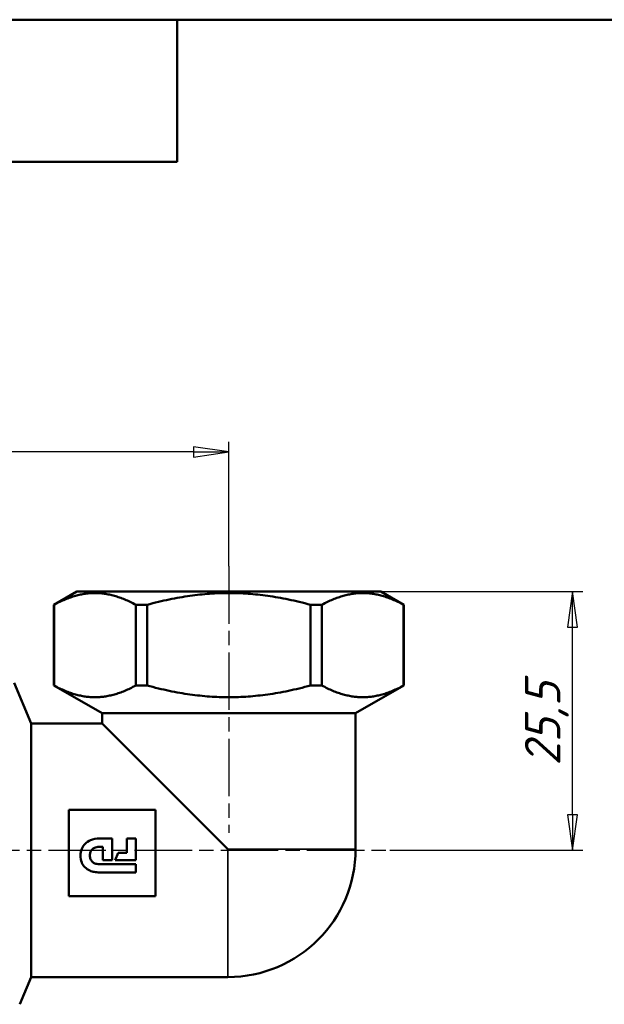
# Model space of a CAD drawing. Header units: millimetres. Extents: x -127 to 534, y -69 to 356.
# Tile 17 of 20: x 74 to 132, y 195 to 292. Entities that reach past the tile are written whole.
import ezdxf
from ezdxf.enums import TextEntityAlignment as Align

# ---------------------------------------------------------------- set-up
doc = ezdxf.new("R2010")
doc.units = ezdxf.units.MM
doc.linetypes.add('CHAIN', pattern=[0.7087, 0.4724, -0.0591, 0.1181, -0.0591])
for name, color, linetype, lineweight in [('Видимые тонкие (ГОСТ)', 7, 'Continuous', 35), ('Видимый контур (ГОСТ)', 7, 'Continuous', 50), ('Кромка (ГОСТ)', 7, 'Continuous', 50), ('Обозначение (ГОСТ)', 7, 'Continuous', 25), ('Осевая линия (ГОСТ)', 7, 'Continuous', 25), ('Размер (ГОСТ)', 7, 'Continuous', 25), ('Эскизная геометрия (ГОСТ)', 7, 'Continuous', 50)]:
    doc.layers.add(name, color=color, linetype=linetype, lineweight=lineweight)
doc.styles.get("Standard").update_dxf_attribs({"font": 'GOST Common Italic.ttf'})
doc.styles.add('Обычный текст (ГОСТ)', font='GOST Common Italic.ttf')
doc.dimstyles.new('Обычный (ГОСТ)', dxfattribs={"dimtxt": 3.5, "dimasz": 3.5, "dimexe": 1, "dimexo": 0, "dimgap": 0.5, "dimtad": 1, "dimrnd": 1e-08, "dimtxsty": 'Обычный текст (ГОСТ)', "dimblk": 'Filled-1', "dimcen": 0.09, "dimdle": 15, "dimclrd": 256, "dimclre": 256, "dimclrt": 256, "dimazin": 2, "dimtfac": 0.714286, "dimtdec": 3, "dimtmove": 0, "dimatfit": 3, "dimfxl": 1, "dimtolj": 1, "dimlwd": 25, "dimlwe": 25, "dimarcsym": 0})

# ---------------------------------------------------------------- blocks, each defined once
blk = doc.blocks.new('ГОСТ - Доп. графы 3')
at = {"layer": 'Эскизная геометрия (ГОСТ)'}
for p, q in [((0, 0), (70, 0)), ((70, 0), (70, -14)), ((70, -14), (0, -14))]:
    blk.add_line(p, q, dxfattribs=at)
at = {"layer": 'Обозначение (ГОСТ)', "lineweight": 30, "width": 0.8}
blk.add_attdef('ОБОЗНАЧЕНИЕ', text='', height=5, rotation=180, dxfattribs=at).set_placement((34.942, -6.968), align=Align.MIDDLE_CENTER)
blk = doc.blocks.new('Рамки ГОСТ_ граница 297x210')
at = {"layer": 'Кромка (ГОСТ)'}
blk.add_line((205, 292), (20, 292), dxfattribs=at)
blk = doc.blocks.new('Filled-1')
at = {"color": 0}
for p, q in [((0, 0), (-1, 0.143)), ((-1, 0.143), (-1, -0.143)), ((-1, 0), (0, 0)), ((-1, -0.143), (0, 0))]:
    blk.add_line(p, q, dxfattribs=at)
at = {"color": 0, "flags": 128}
blk.add_lwpolyline([(-1, -0.143), (0, 0), (-1, 0.143), (-1, -0.143)], dxfattribs=at)
at = {"color": 0}
blk.add_solid([(-1, -0.143), (0, 0), (-1, 0.143), (-1, -0.143)], dxfattribs=at)
blk = doc.blocks.new('*D8')
at = {"layer": 'Defpoints', "color": 0, "linetype": 'Continuous', "transparency": 16777216}
for p in [(110.081, 235.625), (128.978, 235.625), (110.975, 210.125)]:
    blk.add_point(p, dxfattribs=at)
at = {"layer": 'Размер (ГОСТ)', "linetype": 'Continuous', "lineweight": 25, "transparency": 16777216}
for p, q in [((110.081, 235.625), (129.978, 235.625)), ((128.978, 213.625), (128.978, 232.125)), ((110.975, 210.125), (129.978, 210.125))]:
    blk.add_line(p, q, dxfattribs=at)
at = {"layer": 'Размер (ГОСТ)', "linetype": 'Continuous', "lineweight": 25, "transparency": 16777216, "xscale": 3.5, "yscale": 3.5, "zscale": 3.5}
for p, rotation in [((128.978, 235.625), 90), ((128.978, 210.125), 270)]:
    blk.add_blockref('Filled-1', p, dxfattribs=dict(at, rotation=rotation))
at = {"layer": 'Размер (ГОСТ)', "linetype": 'Continuous', "lineweight": 25, "transparency": 16777216, "insert": (124.278, 218.473), "char_height": 3.5, "attachment_point": 1, "rotation": 90, "style": 'Обычный текст (ГОСТ)'}
blk.add_mtext('\\A1;25,5', dxfattribs=at)
blk = doc.blocks.new('*D9')
at = {"layer": 'Defpoints', "color": 0, "linetype": 'Continuous', "transparency": 16777216}
for p in [(37.581, 249.392), (95.081, 238.125), (37.581, 221.794)]:
    blk.add_point(p, dxfattribs=at)
at = {"layer": 'Размер (ГОСТ)', "linetype": 'Continuous', "lineweight": 25, "transparency": 16777216}
for p, q in [((37.581, 221.794), (37.581, 250.392)), ((95.081, 238.125), (95.081, 250.392)), ((91.581, 249.392), (41.081, 249.392))]:
    blk.add_line(p, q, dxfattribs=at)
at = {"layer": 'Размер (ГОСТ)', "linetype": 'Continuous', "lineweight": 25, "transparency": 16777216, "xscale": 3.5, "yscale": 3.5, "zscale": 3.5, "rotation": 180}
blk.add_blockref('Filled-1', (37.581, 249.392), dxfattribs=at)
at = {"layer": 'Размер (ГОСТ)', "linetype": 'Continuous', "lineweight": 25, "transparency": 16777216, "xscale": 3.5, "yscale": 3.5, "zscale": 3.5}
blk.add_blockref('Filled-1', (95.081, 249.392), dxfattribs=at)
at = {"layer": 'Размер (ГОСТ)', "linetype": 'Continuous', "lineweight": 25, "transparency": 16777216, "insert": (61.93, 254.092), "char_height": 3.5, "attachment_point": 1, "style": 'Обычный текст (ГОСТ)'}
blk.add_mtext('\\A1;57,5', dxfattribs=at)

msp = doc.modelspace()

# ---------------------------------------------------------------- linework, layer by layer
at = {"layer": 'Видимые тонкие (ГОСТ)'}
for q in [(94.981, 197.625), (107.581, 210.225)]:
    msp.add_line((94.981, 210.225), q, dxfattribs=at)
at = {"layer": 'Видимый контур (ГОСТ)'}
for p, q in [((80.081, 235.625), (77.831, 234.326)), ((110.081, 235.625), (80.081, 235.625)), ((110.081, 235.625), (112.331, 234.326)), ((77.831, 234.326), (77.843, 234.326)), ((77.831, 234.326), (77.831, 226.367)), ((77.843, 234.326), (77.843, 226.367)), ((85.906, 234.326), (87.019, 234.326)), ((85.906, 234.326), (85.906, 226.367)), ((87.019, 234.326), (87.019, 226.367)), ((103.144, 234.326), (104.257, 234.326)), ((103.144, 234.326), (103.144, 226.367)), ((104.257, 234.326), (104.257, 226.367)), ((112.319, 234.326), (112.331, 234.326)), ((112.319, 234.326), (112.319, 226.367)), ((112.331, 234.326), (112.331, 226.367)), ((75.581, 222.625), (73.894, 226.642)), ((77.843, 226.367), (77.831, 226.367)), ((82.581, 223.625), (77.831, 226.367)), ((87.019, 226.367), (85.906, 226.367)), ((104.257, 226.367), (103.144, 226.367)), ((107.581, 223.625), (112.331, 226.367)), ((112.331, 226.367), (112.319, 226.367)), ((82.581, 223.625), (107.581, 223.625)), ((82.581, 223.625), (82.581, 222.625)), ((107.581, 223.625), (107.581, 210.225)), ((75.581, 197.625), (75.581, 222.625)), ((82.581, 222.625), (75.581, 222.625)), ((94.981, 210.225), (82.581, 222.625)), ((87.859, 214.108), (79.31, 214.108)), ((79.31, 214.108), (79.31, 205.608)), ((87.859, 205.608), (87.859, 214.108)), ((82.327, 211.28), (83.584, 211.28)), ((83.584, 211.28), (83.584, 209.133)), ((85.007, 209.858), (85.007, 211.28)), ((85.007, 211.28), (85.924, 211.28)), ((85.924, 211.28), (85.924, 209.133)), ((82.667, 210.461), (82.294, 210.461)), ((82.667, 209.133), (82.667, 210.461)), ((83.869, 209.133), (84.177, 209.858)), ((84.177, 209.858), (85.007, 209.858)), ((82.294, 208.754), (85.924, 208.754)), ((83.584, 209.133), (82.667, 209.133)), ((85.924, 209.133), (83.869, 209.133)), ((85.924, 208.754), (85.924, 207.944)), ((85.924, 207.944), (82.308, 207.944)), ((79.31, 205.608), (87.859, 205.608)), ((75.581, 197.625), (74.454, 194.941)), ((94.981, 197.625), (75.581, 197.625))]:
    msp.add_line(p, q, dxfattribs=at)
msp.add_arc((94.981, 210.225), 12.6, 270, 0, dxfattribs=at)
for points, weights in [([(85.906, 234.326), (81.875, 236.501), (77.843, 234.326)], [1.00291981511, 1.13445028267, 1.00291981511]), ([(103.144, 234.326), (95.081, 236.501), (87.019, 234.326)], [1.00291981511, 1.13445028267, 1.00291981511]), ([(112.319, 234.326), (108.288, 236.501), (104.257, 234.326)], [1.00291981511, 1.13445028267, 1.00291981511]), ([(77.843, 226.367), (81.875, 224.192), (85.906, 226.367)], [1.02210813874, 1.15615510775, 1.02210813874]), ([(87.019, 226.367), (95.081, 224.192), (103.144, 226.367)], [1.02210813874, 1.15615510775, 1.02210813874]), ([(104.257, 226.367), (108.288, 224.192), (112.319, 226.367)], [1.02210813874, 1.15615510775, 1.02210813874])]:
    msp.add_rational_spline(points, weights, degree=2, dxfattribs=at)
for points, knots in [([(80.442, 209.602), (80.442, 209.836), (80.483, 210.066), (80.65, 210.462), (80.759, 210.625), (81.054, 210.919), (81.238, 211.036), (81.695, 211.223), (81.991, 211.28), (82.327, 211.28)], [-0.3407889, -0.3407889, -0.3407889, -0.3407889, -0.2547963, -0.2547963, -0.181915, -0.181915, -0.1008754, -0.1008754, 0, 0, 0, 0]), ([(82.294, 210.461), (82.213, 210.461), (82.131, 210.454), (81.979, 210.425), (81.908, 210.403), (81.754, 210.335), (81.675, 210.282), (81.538, 210.146), (81.486, 210.065), (81.401, 209.859), (81.382, 209.733), (81.382, 209.608)], [-0.1422705, -0.1422705, -0.1422705, -0.1422705, -0.1179069, -0.1179069, -0.0956908, -0.0956908, -0.0670648, -0.0670648, -0.0377427, -0.0377427, 0, 0, 0, 0]), ([(82.308, 207.944), (82.141, 207.944), (81.973, 207.958), (81.663, 208.017), (81.519, 208.06), (81.199, 208.199), (81.032, 208.308), (80.752, 208.586), (80.644, 208.749), (80.481, 209.143), (80.442, 209.371), (80.442, 209.602)], [-0.2831545, -0.2831545, -0.2831545, -0.2831545, -0.2330876, -0.2330876, -0.1882803, -0.1882803, -0.1282568, -0.1282568, -0.0693446, -0.0693446, 0, 0, 0, 0]), ([(81.382, 209.608), (81.382, 209.542), (81.388, 209.476), (81.411, 209.352), (81.428, 209.293), (81.49, 209.148), (81.543, 209.068), (81.687, 208.926), (81.775, 208.87), (81.995, 208.781), (82.137, 208.754), (82.294, 208.754)], [-0.1647293, -0.1647293, -0.1647293, -0.1647293, -0.1411742, -0.1411742, -0.1194983, -0.1194983, -0.0848014, -0.0848014, -0.0472404, -0.0472404, 0, 0, 0, 0])]:
    msp.add_open_spline(points, degree=3, knots=knots, dxfattribs=at)
at = {"layer": 'Осевая линия (ГОСТ)', "linetype": 'CHAIN', "ltscale": 11.993792}
for p, q in [((95.081, 238.125), (95.081, 211.843)), ((34.784, 210.125), (110.975, 210.125))]:
    msp.add_line(p, q, dxfattribs=at)

# ---------------------------------------------------------------- block references
for name, p in [('ГОСТ - Доп. графы 3', (20, 292)), ('Рамки ГОСТ_ граница 297x210', (0, 0))]:
    msp.add_blockref(name, p)

# ---------------------------------------------------------------- dimensions: what is measured, and where the dimension line sits
at = {"layer": 'Размер (ГОСТ)', "linetype": 'Continuous', "lineweight": 25}
for base, p1, p2, angle, picture, middle in [((37.581, 249.392), (95.081, 238.125), (37.581, 221.794), 180, '*D9', (66.331, 249.392)), ((128.978, 235.625), (110.975, 210.125), (110.081, 235.625), 270, '*D8', (128.978, 222.875))]:
    dim = msp.add_linear_dim(base=base, p1=p1, p2=p2, angle=angle, dimstyle='Обычный (ГОСТ)', override={"dimgap": 0.5, "dimdec": 2, "dimtol": 0, "dimlim": 0, "dimtp": 0, "dimtm": 0, "dimtdec": 3, "dimtofl": 0, "dimatfit": 1}, dxfattribs=at)
    dim.commit()
    dim.dimension.update_dxf_attribs({"geometry": picture, "text_midpoint": middle, "dimtype": 160})

doc.saveas('drawing.dxf')
